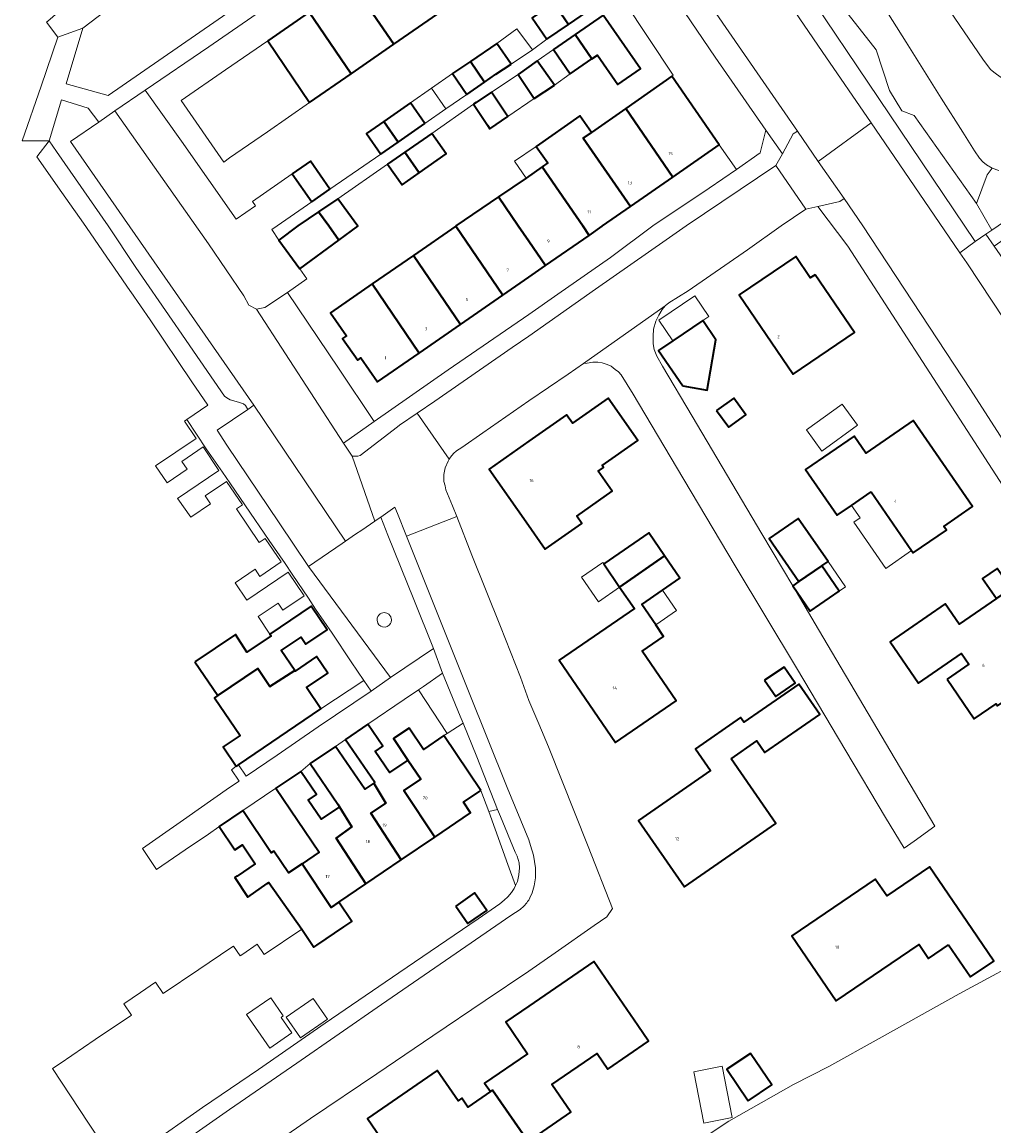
# Model space of a CAD drawing. Header units: metres. Extents: x 73718 to 76933, y 443658 to 446696.
# Tile 50 of 153: x 74441 to 74554, y 445646 to 445774. Entities that reach past the tile are written whole.
import ezdxf
from ezdxf.enums import TextEntityAlignment as Align

# ---------------------------------------------------------------- set-up
doc = ezdxf.new("R2010")
doc.units = ezdxf.units.M
for name, color, linetype, lineweight in [('B-WE-GR-BEPLANTING_CULTUUR_BODEMBEDEKKER-GV', 90, 'Continuous', 18), ('B-WE-GR-BEPLANTING_CULTUUR_BOSPLANTSOEN-GV', 90, 'Continuous', 18), ('B-WE-GR-BEPLANTING_CULTUUR_HEESTERS-GV', 90, 'Continuous', 18), ('B-WE-OG-BEBOUWING-GV', 7, 'Continuous', 35), ('B-WE-OG-BEBOUWING-T18', 10, 'Continuous', 18), ('B-WE-OG-BEBOUWING_LUIFEL-GV', 7, 'Continuous', 18), ('B-WE-OG-BEBOUWING_OVERBOUWING-GV', 7, 'Continuous', 18), ('B-WE-OG-TERREIN_BEGROEID-GV', 7, 'Continuous', 18), ('B-WE-OG-TERREIN_ERF-GV', 7, 'Continuous', 18), ('B-WE-OG-WATER_SLOOT-GV', 120, 'Continuous', 18), ('B-WE-VH-GESLOTENVERHARDING-GV', 10, 'Continuous', 18), ('B-WE-VH-GESLOTENVERHARDING_ASFALT-GV', 10, 'Continuous', 18), ('B-WE-VH-OPENVERHARDING_BETONSTRAATSTEEN-GV', 30, 'Continuous', 18), ('B-WE-VH-OPENVERHARDING_SIERBESTRATING-GV', 30, 'Continuous', 18), ('B-WE-VH-OPENVERHARDING_STRAATBAKSTEEN-GV', 30, 'Continuous', 18), ('B-WE-VH-OPENVERHARDING_TEGEL-GV', 30, 'Continuous', 18)]:
    doc.layers.add(name, color=color, linetype=linetype, lineweight=lineweight)
doc.styles.add('NLCS-ISO-M200-T18', font='NLCS-ISO.ttf', dxfattribs={"height": 0.36})

msp = doc.modelspace()

# ---------------------------------------------------------------- linework, layer by layer
at = {"layer": 'B-WE-GR-BEPLANTING_CULTUUR_BODEMBEDEKKER-GV', "flags": 128}
for points in [[(74487.283, 445696.45), (74490.58, 445691.4), (74492.419, 445692.583), (74492.097, 445693.381), (74490.047, 445698.346), (74487.838, 445696.831)], [(74494.484, 445684.823), (74495.373, 445682.369), (74496.404, 445682.635), (74493.995, 445688.684), (74492.419, 445692.583), (74490.58, 445691.4), (74490.199, 445691.155)], [(74498.488, 445673.86), (74498.686, 445674.3), (74498.862, 445675.076), (74498.913, 445675.889), (74498.887, 445676.472), (74498.657, 445677.234), (74498.415, 445677.679), (74496.735, 445681.804), (74496.404, 445682.635), (74495.373, 445682.369), (74497.587, 445676.258)]]:
    msp.add_lwpolyline(points, close=True, dxfattribs=at)
at = {"layer": 'B-WE-GR-BEPLANTING_CULTUUR_BOSPLANTSOEN-GV', "flags": 128}
msp.add_lwpolyline([(74553.532, 445756.69), (74552.857, 445757.056), (74552.438, 445757.412), (74552.082, 445757.819), (74551.498, 445758.694), (74550.138, 445760.826), (74547.62, 445764.773), (74543.603, 445771.21), (74538.683, 445779.065), (74535.441, 445784.219), (74532.312, 445789.195), (74530.459, 445788.979), (74529.193, 445786.3), (74530.068, 445783.481), (74532.313, 445780.413), (74533.1, 445779.337), (74540.139, 445770.355), (74541.67, 445765.658), (74543.078, 445763.31), (74544.505, 445762.772), (74551.735, 445752.592), (74552.964, 445755.904)], close=True, dxfattribs=at)
at = {"layer": 'B-WE-GR-BEPLANTING_CULTUUR_HEESTERS-GV', "flags": 128}
for points in [[(74549.802, 445746.91), (74551.576, 445748.208), (74520.633, 445794.109), (74524.112, 445796.357), (74523.986, 445802.585), (74522.444, 445805.08), (74522.42, 445805.145), (74521.474, 445804.427), (74520.304, 445803.572), (74521.057, 445797.119), (74517.114, 445794.48), (74526.591, 445780.902), (74533.894, 445770.155), (74539.551, 445761.918), (74542.797, 445757.194)], [(74551.576, 445748.208), (74552.813, 445749.051), (74553.477, 445749.503), (74551.735, 445752.592), (74544.505, 445762.772), (74543.078, 445763.31), (74541.67, 445765.658), (74540.139, 445770.355), (74533.1, 445779.337), (74532.313, 445780.413), (74530.068, 445783.481), (74529.193, 445786.3), (74530.459, 445788.979), (74532.312, 445789.195), (74529.072, 445794.374), (74526.312, 445798.778), (74525.528, 445800.09), (74523.986, 445802.585), (74524.112, 445796.357), (74520.633, 445794.109)], [(74516.521, 445767.289), (74522, 445759.382), (74523.98, 445756.536), (74526.725, 445758.445), (74527.401, 445761.074), (74521.522, 445769.503), (74515.18, 445778.87), (74510.977, 445775.983), (74516.688, 445767.405)], [(74474.558, 445710.696), (74484.024, 445697.88), (74488.989, 445701.228), (74486.721, 445706.876), (74483.74, 445714.303), (74482.896, 445716.39), (74482.275, 445715.953), (74482.217, 445715.913), (74480.717, 445714.858), (74480.005, 445714.413), (74478.829, 445713.599), (74478.45, 445713.337)], [(74482.834, 445705.2), (74482.686, 445705.069), (74482.577, 445704.915), (74482.495, 445704.699), (74482.474, 445704.484), (74482.556, 445704.152), (74482.703, 445703.937), (74482.923, 445703.772), (74483.113, 445703.701), (74483.45, 445703.689), (74483.65, 445703.751), (74483.88, 445703.903), (74484.031, 445704.094), (74484.097, 445704.237), (74484.144, 445704.513), (74484.064, 445704.869), (74483.834, 445705.161), (74483.596, 445705.297), (74483.309, 445705.348), (74483.006, 445705.291)], [(74482.834, 445705.2), (74483.006, 445705.291), (74483.309, 445705.348), (74483.596, 445705.297), (74483.834, 445705.161), (74484.064, 445704.869), (74484.144, 445704.513), (74484.097, 445704.237), (74484.031, 445704.094), (74483.88, 445703.903), (74483.65, 445703.751), (74483.45, 445703.689), (74483.113, 445703.701), (74482.923, 445703.772), (74482.703, 445703.937), (74482.556, 445704.152), (74482.474, 445704.484), (74482.495, 445704.699), (74482.577, 445704.915), (74482.686, 445705.069)], [(74480.947, 445697.53), (74475.975, 445694.25), (74466.476, 445687.787), (74467.37, 445686.469), (74470.948, 445688.896), (74475.684, 445692.167), (74481.79, 445696.289)]]:
    msp.add_lwpolyline(points, close=True, dxfattribs=at)
at = {"layer": 'B-WE-OG-BEBOUWING-GV', "flags": 128}
for points in [[(74484.43, 445770.983), (74489.499, 445774.488), (74484.637, 445781.604), (74479.563, 445778.095)], [(74484.43, 445770.983), (74479.563, 445778.095), (74474.633, 445774.687), (74479.505, 445767.578)], [(74504.591, 445773.28), (74507.404, 445775.202), (74505.724, 445777.662), (74502.91, 445775.741)], [(74504.591, 445773.28), (74502.91, 445775.741), (74500.395, 445774.023), (74502.075, 445771.562)], [(74469.845, 445771.376), (74474.692, 445764.25), (74479.505, 445767.578), (74474.633, 445774.687)], [(74507.306, 445769.305), (74507.939, 445769.742), (74510.296, 445766.328), (74512.911, 445768.134), (74508.612, 445774.359), (74505.378, 445772.127)], [(74497.96, 445768.691), (74496.328, 445771.086), (74493.255, 445768.992), (74494.874, 445766.623), (74496.196, 445767.547)], [(74505.378, 445772.127), (74502.861, 445770.388), (74504.803, 445767.576), (74507.306, 445769.305)], [(74494.874, 445766.623), (74493.255, 445768.992), (74491.2, 445767.593), (74492.832, 445765.197)], [(74498.768, 445767.497), (74500.635, 445764.707), (74502.957, 445766.26), (74500.98, 445769.06)], [(74511.214, 445763.581), (74516.635, 445755.643), (74522, 445759.382), (74516.521, 445767.289)], [(74493.611, 445764.049), (74495.222, 445761.639), (74495.515, 445761.209), (74497.599, 445762.633), (74497.32, 445763.042), (74495.682, 445765.44), (74493.918, 445764.263)], [(74488.016, 445761.839), (74486.361, 445764.219), (74483.277, 445762.075), (74484.916, 445759.684)], [(74511.214, 445763.581), (74507.239, 445760.805), (74506.304, 445760.151), (74511.747, 445752.237), (74516.635, 445755.643)], [(74482.921, 445758.298), (74484.916, 445759.684), (74483.277, 445762.075), (74481.267, 445760.678)], [(74501.561, 445756.837), (74506.233, 445750), (74506.973, 445748.917), (74508.482, 445749.962), (74508.537, 445750), (74511.747, 445752.237), (74506.304, 445760.151), (74507.239, 445760.805), (74505.914, 445762.701), (74500.874, 445759.18), (74502.199, 445757.283)], [(74488.794, 445760.691), (74485.702, 445758.536), (74487.341, 445756.145), (74490.451, 445758.313)], [(74483.704, 445757.143), (74485.362, 445754.765), (74487.341, 445756.145), (74485.702, 445758.536)], [(74472.656, 445756.01), (74474.946, 445752.795), (74477.041, 445754.253), (74474.787, 445757.493)], [(74496.496, 445753.351), (74498.789, 445750), (74500, 445748.23), (74501.922, 445745.422), (74506.973, 445748.917), (74506.233, 445750), (74501.561, 445756.837), (74499.689, 445755.534)], [(74477.93, 445753.151), (74475.733, 445751.642), (74476.894, 445750), (74478.055, 445748.357), (74480.258, 445749.974)], [(74497.017, 445742.028), (74500, 445744.092), (74501.922, 445745.422), (74500, 445748.23), (74498.789, 445750), (74496.496, 445753.351), (74491.595, 445750), (74491.567, 445749.98)], [(74473.562, 445745.061), (74478.055, 445748.357), (74476.894, 445750), (74475.733, 445751.642), (74473.344, 445750), (74471.13, 445748.376)], [(74497.017, 445742.028), (74491.567, 445749.98), (74486.692, 445746.608), (74492.115, 445738.635)], [(74486.692, 445746.608), (74481.928, 445743.311), (74487.326, 445735.321), (74492.115, 445738.635)], [(74533.076, 445744.372), (74532.523, 445743.996), (74530.831, 445746.484), (74524.299, 445742.044), (74530.528, 445732.879), (74537.614, 445737.696)], [(74487.326, 445735.321), (74481.928, 445743.311), (74477.11, 445739.977), (74478.946, 445737.323), (74478.506, 445737.019), (74480.245, 445734.506), (74480.619, 445734.765), (74482.531, 445732.003)], [(74517.78, 445731.524), (74520.593, 445731.03), (74521.616, 445736.847), (74520.098, 445739.089), (74516.643, 445736.751), (74514.997, 445735.637)], [(74500, 445725.137), (74495.428, 445721.931), (74499.696, 445715.844), (74501.91, 445712.686), (74506.138, 445715.651), (74505.538, 445716.506), (74509.619, 445719.367), (74508.004, 445721.669), (74508.641, 445722.116), (74508.494, 445722.326), (74512.612, 445725.213), (74509.163, 445730.132), (74505.045, 445727.244), (74504.373, 445728.203)], [(74521.699, 445728.692), (74523.093, 445726.758), (74525.073, 445728.185), (74523.679, 445730.119)], [(74539.546, 445719.306), (74544.221, 445712.518), (74544.414, 445712.238), (74548.235, 445714.87), (74547.929, 445715.314), (74551.253, 445717.604), (74544.422, 445727.52), (74538.949, 445723.75), (74537.579, 445725.739), (74531.972, 445721.877), (74535.61, 445716.595), (74537.272, 445717.74)], [(74531.208, 445708.933), (74533.846, 445710.751), (74534.568, 445711.248), (74531.13, 445716.238), (74527.77, 445713.923)], [(74515.696, 445711.894), (74513.86, 445714.569), (74508.654, 445710.995), (74510.498, 445708.308)], [(74515.696, 445711.894), (74510.498, 445708.308), (74512.201, 445705.826), (74503.496, 445699.851), (74510.011, 445690.357), (74517.047, 445695.186), (74513.114, 445700.916), (74515.579, 445702.608), (74514.662, 445703.944), (74513.044, 445706.303), (74515.437, 445707.945), (74517.455, 445709.331)], [(74531.208, 445708.933), (74530.489, 445708.437), (74532.494, 445705.527), (74535.851, 445707.84), (74533.846, 445710.751)], [(74555.708, 445708.124), (74554.097, 445710.465), (74552.419, 445709.31), (74554.03, 445706.969)], [(74548.313, 445697.651), (74551.456, 445693.084), (74553.985, 445694.824), (74554.14, 445694.599), (74562.358, 445700.255), (74556.546, 445708.701), (74555.708, 445708.124), (74554.03, 445706.969), (74549.732, 445704.012), (74548.112, 445706.366), (74541.728, 445701.973), (74545.014, 445697.199), (74549.993, 445700.625), (74550.842, 445699.391)], [(74461.449, 445699.652), (74464.091, 445695.767), (74468.696, 445698.885), (74470.096, 445696.823), (74472.974, 445698.664), (74471.398, 445700.972), (74473.701, 445702.536), (74474.262, 445701.711), (74476.712, 445703.377), (74474.858, 445706.103), (74470.113, 445702.876), (74470.255, 445702.667), (74467.444, 445700.786), (74466.131, 445702.835)], [(74464.091, 445695.767), (74463.713, 445695.51), (74466.66, 445691.178), (74464.691, 445689.838), (74466.21, 445687.607), (74466.476, 445687.787), (74475.975, 445694.25), (74474.316, 445696.689), (74476.797, 445698.375), (74475.502, 445700.277), (74473.023, 445698.591), (74472.974, 445698.664), (74470.096, 445696.823), (74468.696, 445698.885)], [(74527.248, 445697.547), (74528.523, 445695.677), (74530.761, 445697.202), (74529.486, 445699.072)], [(74523.362, 445688.487), (74526.342, 445690.551), (74527.271, 445689.21), (74533.613, 445693.601), (74531.193, 445697.096), (74524.851, 445692.704), (74524.478, 445693.243), (74519.252, 445689.623), (74520.994, 445687.108), (74512.688, 445681.354), (74518.003, 445673.682), (74528.554, 445680.992)], [(74482.091, 445685.669), (74483.511, 445683.341), (74481.778, 445682.192), (74485.268, 445676.791), (74489.137, 445679.408), (74485.575, 445684.81), (74487.518, 445686.105), (74486.034, 445688.318), (74483.912, 445686.882), (74482.254, 445689.332), (74483.14, 445689.931), (74481.43, 445692.459), (74478.826, 445690.697), (74482.228, 445685.763)], [(74494.484, 445684.823), (74490.199, 445691.155), (74487.835, 445689.555), (74486.172, 445692.014), (74484.377, 445690.799), (74486.049, 445688.328), (74486.034, 445688.318), (74487.518, 445686.105), (74485.575, 445684.81), (74489.137, 445679.408), (74493.289, 445682.218), (74492.455, 445683.45)], [(74477.661, 445689.909), (74474.756, 445687.943), (74477.934, 445683.246), (74478.141, 445682.941), (74478.129, 445682.933), (74479.577, 445680.607), (74477.742, 445679.3), (74481.179, 445674.023), (74485.268, 445676.791), (74481.778, 445682.192), (74483.511, 445683.341), (74482.091, 445685.669), (74481.07, 445684.965)], [(74473.665, 445687.021), (74470.788, 445685.073), (74475.789, 445677.683), (74473.836, 445676.362), (74477.171, 445671.312), (74478.053, 445671.908), (74481.179, 445674.023), (74477.742, 445679.3), (74479.577, 445680.607), (74478.129, 445682.933), (74476.008, 445681.498), (74474.523, 445683.693), (74475.479, 445684.34)], [(74466.308, 445674.929), (74466.064, 445674.764), (74467.569, 445672.496), (74469.805, 445674.078), (74469.961, 445674.188), (74473.78, 445668.791), (74475.18, 445666.723), (74475.517, 445666.951), (74478.651, 445669.072), (74479.557, 445669.685), (74478.053, 445671.908), (74477.171, 445671.312), (74473.836, 445676.362), (74472.249, 445675.288), (74470.539, 445677.815), (74470.267, 445677.631), (74466.971, 445682.502), (74464.226, 445680.645), (74466.043, 445677.96), (74466.922, 445678.555), (74468.412, 445676.353)], [(74548.492, 445666.989), (74551.015, 445663.284), (74553.703, 445665.115), (74551.18, 445668.82), (74546.287, 445676.004), (74541.351, 445672.642), (74540.031, 445674.58), (74530.407, 445668.025), (74535.52, 445660.517), (74545.077, 445667.026), (74546.176, 445665.412)], [(74491.57, 445671.464), (74492.97, 445669.444), (74495.154, 445670.957), (74493.753, 445672.977)], [(74499.947, 445644.282), (74500, 445644.319), (74504.868, 445647.666), (74502.674, 445650.857), (74507.889, 445654.443), (74509.132, 445652.636), (74513.835, 445655.87), (74512.592, 445657.677), (74507.503, 445665.077), (74500, 445659.918), (74497.349, 445658.095), (74499.873, 445654.424), (74494.904, 445651.007), (74495.567, 445650.043), (74495.809, 445650.209)], [(74525.335, 445648.972), (74528.074, 445650.81), (74525.625, 445654.458), (74522.887, 445652.619)], [(74499.947, 445644.282), (74495.809, 445650.209), (74495.567, 445650.043), (74492.977, 445648.262), (74492.28, 445649.276), (74491.841, 445648.974), (74489.436, 445652.472), (74481.364, 445646.921), (74487.052, 445638.649), (74490.572, 445641.069), (74492.082, 445638.874), (74496.369, 445641.822)]]:
    msp.add_lwpolyline(points, close=True, dxfattribs=at)
at = {"layer": 'B-WE-OG-BEBOUWING_LUIFEL-GV', "flags": 128}
for points in [[(74498.613, 445772.782), (74496.328, 445771.086), (74497.96, 445768.691), (74500.426, 445770.338)], [(74502.957, 445766.26), (74504.803, 445767.576), (74502.861, 445770.388), (74500.98, 445769.06)], [(74488.781, 445765.906), (74490.439, 445763.528), (74492.832, 445765.197), (74491.2, 445767.593)], [(74500.635, 445764.707), (74498.768, 445767.497), (74495.682, 445765.44), (74497.32, 445763.042), (74497.599, 445762.633)], [(74490.439, 445763.528), (74488.781, 445765.906), (74486.361, 445764.219), (74488.016, 445761.839)], [(74498.368, 445757.466), (74499.689, 445755.534), (74501.561, 445756.837), (74502.199, 445757.283), (74500.874, 445759.18)], [(74520.098, 445739.089), (74520.798, 445739.563), (74519.181, 445741.952), (74515.026, 445739.14), (74516.643, 445736.751)], [(74539.546, 445719.306), (74537.272, 445717.74), (74538.277, 445716.281), (74537.566, 445715.791), (74541.237, 445710.462), (74544.221, 445712.518)], [(74510.498, 445708.308), (74508.654, 445710.995), (74508.546, 445711.153), (74506.079, 445709.46), (74508.043, 445706.614)], [(74535.851, 445707.84), (74536.573, 445708.338), (74534.568, 445711.248), (74533.846, 445710.751)], [(74513.044, 445706.303), (74514.662, 445703.944), (74517.056, 445705.587), (74515.437, 445707.945)]]:
    msp.add_lwpolyline(points, close=True, dxfattribs=at)
at = {"layer": 'B-WE-OG-BEBOUWING_OVERBOUWING-GV', "flags": 128}
for points in [[(74533.859, 445724.01), (74537.981, 445726.981), (74536.21, 445729.439), (74532.088, 445726.468)], [(74471.991, 445658.632), (74473.645, 445656.246), (74476.764, 445658.408), (74475.11, 445660.795)], [(74519.072, 445652.331), (74520.231, 445646.405), (74523.489, 445647.042), (74522.33, 445652.968)]]:
    msp.add_lwpolyline(points, close=True, dxfattribs=at)
at = {"layer": 'B-WE-OG-TERREIN_BEGROEID-GV', "flags": 128}
msp.add_lwpolyline([(74554.307, 445756.411), (74553.532, 445756.69), (74552.964, 445755.904), (74551.735, 445752.592), (74553.477, 445749.503), (74554.205, 445750)], dxfattribs=at)
at = {"layer": 'B-WE-OG-TERREIN_ERF-GV', "flags": 128}
for points in [[(74543.818, 445781.929), (74552.465, 445769.256), (74553.342, 445768.061), (74553.86, 445767.662), (74554.458, 445767.224), (74555.016, 445766.825), (74555.653, 445766.666), (74556.331, 445766.626), (74557.249, 445766.509), (74557.885, 445766.268), (74558.682, 445766.427), (74559.28, 445766.666), (74560.356, 445767.224), (74563.464, 445769.137), (74576.79, 445778.06)], [(74470.256, 445775.646), (74463.043, 445770.669), (74455.692, 445765.679), (74459.872, 445759.8), (74466.224, 445750.777), (74468.431, 445752.313), (74468.076, 445752.823), (74472.656, 445756.01), (74474.787, 445757.493), (74477.041, 445754.253), (74482.921, 445758.298), (74481.267, 445760.678), (74483.277, 445762.075), (74486.361, 445764.219), (74488.016, 445761.839), (74490.439, 445763.528), (74492.832, 445765.197), (74491.2, 445767.593), (74493.255, 445768.992), (74496.328, 445771.086), (74497.96, 445768.691), (74500.426, 445770.338), (74502.075, 445771.562), (74500.395, 445774.023)], [(74508.612, 445774.359), (74512.911, 445768.134), (74510.296, 445766.328), (74507.939, 445769.742), (74507.306, 445769.305), (74504.803, 445767.576), (74502.861, 445770.388), (74500.98, 445769.06), (74502.957, 445766.26), (74500.635, 445764.707), (74498.768, 445767.497), (74495.682, 445765.44), (74497.32, 445763.042), (74497.599, 445762.633), (74495.515, 445761.209), (74495.222, 445761.639), (74493.611, 445764.049), (74488.794, 445760.691), (74490.451, 445758.313), (74487.341, 445756.145), (74485.362, 445754.765), (74483.704, 445757.143), (74477.93, 445753.151), (74480.258, 445749.974), (74478.055, 445748.357), (74473.562, 445745.061), (74474.378, 445743.892), (74472.119, 445742.315), (74478.028, 445733.564), (74482.164, 445727.42), (74490.707, 445733.376), (74500, 445739.777), (74503.35, 445742.117), (74509.436, 445746.362), (74514.345, 445750), (74520.858, 445754.364), (74523.98, 445756.536), (74522, 445759.382), (74516.635, 445755.643), (74511.747, 445752.237), (74508.537, 445750), (74508.482, 445749.962), (74506.973, 445748.917), (74501.922, 445745.422), (74500, 445744.092), (74497.017, 445742.028), (74492.115, 445738.635), (74487.326, 445735.321), (74482.531, 445732.003), (74480.619, 445734.765), (74480.245, 445734.506), (74478.506, 445737.019), (74478.946, 445737.323), (74477.11, 445739.977), (74481.928, 445743.311), (74486.692, 445746.608), (74491.567, 445749.98), (74491.595, 445750), (74496.496, 445753.351), (74499.689, 445755.534), (74501.561, 445756.837), (74502.199, 445757.283), (74500.874, 445759.18), (74505.914, 445762.701), (74507.239, 445760.805), (74511.214, 445763.581), (74516.521, 445767.289), (74516.688, 445767.405), (74510.977, 445775.983)], [(74489.499, 445774.488), (74484.43, 445770.983), (74479.505, 445767.578), (74474.692, 445764.25), (74469.829, 445760.888), (74465.443, 445757.855), (74464.764, 445757.386), (74459.863, 445764.475), (74464.978, 445768.011), (74469.845, 445771.376), (74474.633, 445774.687)], [(74561.632, 445709.426), (74551.925, 445724.419), (74536.872, 445747.663), (74533.41, 445752.261), (74532.001, 445751.95), (74529.157, 445750), (74525.278, 445747.244), (74518.406, 445742.528), (74516.195, 445741.13), (74515.763, 445740.776), (74515.419, 445740.343), (74515.013, 445739.695), (74514.683, 445738.996), (74514.391, 445738.094), (74514.353, 445737.27), (74514.353, 445736.392), (74514.505, 445735.733), (74514.785, 445734.957), (74515.445, 445733.827), (74518.864, 445728.049), (74526.932, 445714.462), (74530.489, 445708.437), (74533.461, 445703.402), (74542.331, 445688.431), (74546.918, 445680.711), (74544.528, 445678.957), (74543.361, 445678.145), (74541.201, 445681.7), (74536.638, 445689.382), (74530.908, 445698.994), (74523.857, 445710.766), (74517.085, 445722.13), (74512.066, 445730.563), (74510.668, 445732.809), (74510.351, 445733.152), (74509.995, 445733.445), (74509.513, 445733.799), (74509.069, 445734.003), (74508.483, 445734.18), (74507.963, 445734.27), (74507.403, 445734.282), (74506.73, 445734.155), (74506.324, 445734.117), (74504.57, 445732.896), (74500, 445729.82), (74494.705, 445726.129), (74492.255, 445724.423), (74491.658, 445724.016), (74491.327, 445723.737), (74490.96, 445723.318), (74490.821, 445723.077), (74490.682, 445722.835), (74490.339, 445722.071), (74490.225, 445721.5), (74490.21, 445721.317), (74490.187, 445721.043), (74490.201, 445720.483), (74490.342, 445719.989), (74490.43, 445719.544), (74491.207, 445717.666), (74491.68, 445716.461), (74493.437, 445711.99), (74496.724, 445703.739), (74499.042, 445697.913), (74500, 445695.195), (74501.147, 445692.492), (74502.274, 445689.838), (74506.849, 445678.346), (74509.669, 445671.196), (74509.009, 445670.231), (74507.573, 445669.239), (74503.051, 445666.076), (74500, 445663.938), (74494.966, 445660.577), (74488.91, 445656.481), (74482.46, 445652.09), (74474.804, 445646.923), (74468.698, 445642.737)], [(74455.979, 445643.749), (74462.327, 445648.19), (74468.789, 445652.606), (74476.482, 445657.938), (74484.976, 445663.74), (74494.142, 445670.001), (74496.668, 445671.744), (74497.176, 445672.139), (74497.582, 445672.545), (74498.013, 445673.016), (74498.331, 445673.512), (74498.488, 445673.86), (74497.587, 445676.258), (74495.373, 445682.369), (74494.484, 445684.823), (74492.455, 445683.45), (74493.289, 445682.218), (74489.137, 445679.408), (74485.268, 445676.791), (74481.179, 445674.023), (74478.053, 445671.908), (74479.557, 445669.685), (74478.651, 445669.072), (74475.517, 445666.951), (74475.18, 445666.723), (74473.78, 445668.791), (74469.455, 445665.864), (74468.641, 445667.066), (74466.966, 445665.932), (74466.651, 445665.719), (74465.884, 445666.853), (74465.582, 445666.649), (74461.892, 445664.152), (74457.777, 445661.368), (74456.899, 445662.665), (74455.162, 445661.49), (74453.231, 445660.183), (74454.117, 445658.874), (74449.935, 445656.044), (74445.878, 445653.298), (74444.998, 445652.722), (74449.142, 445646.395), (74450.083, 445644.996)], [(74520.151, 445644.678), (74523.105, 445646.627), (74530.59, 445650.849), (74534.648, 445652.96), (74540.46, 445656.168), (74549.699, 445661.35), (74558.857, 445666.257)]]:
    msp.add_lwpolyline(points, dxfattribs=at)
for points in [[(74533.076, 445744.372), (74537.614, 445737.696), (74530.528, 445732.879), (74524.299, 445742.044), (74530.831, 445746.484), (74532.523, 445743.996)], [(74517.78, 445731.524), (74514.997, 445735.637), (74516.643, 445736.751), (74520.098, 445739.089), (74521.616, 445736.847), (74520.593, 445731.03)], [(74500, 445725.137), (74504.373, 445728.203), (74505.045, 445727.244), (74509.163, 445730.132), (74512.612, 445725.213), (74508.494, 445722.326), (74508.641, 445722.116), (74508.004, 445721.669), (74509.619, 445719.367), (74505.538, 445716.506), (74506.138, 445715.651), (74501.91, 445712.686), (74499.696, 445715.844), (74495.428, 445721.931)], [(74521.699, 445728.692), (74523.679, 445730.119), (74525.073, 445728.185), (74523.093, 445726.758)], [(74459.481, 445718.48), (74460.951, 445716.373), (74463.246, 445717.934), (74462.632, 445718.836), (74465.086, 445720.505), (74466.924, 445717.803), (74466.237, 445717.336), (74466.241, 445717.33), (74468.866, 445713.469), (74469.544, 445713.931), (74471.398, 445711.205), (74468.948, 445709.539), (74468.387, 445710.364), (74466.088, 445708.801), (74467.456, 445706.79), (74472.201, 445710.017), (74474.055, 445707.291), (74471.605, 445705.625), (74471.044, 445706.45), (74468.745, 445704.887), (74470.113, 445702.876), (74474.858, 445706.103), (74476.712, 445703.377), (74474.262, 445701.711), (74473.701, 445702.536), (74471.398, 445700.972), (74472.974, 445698.664), (74473.023, 445698.591), (74475.502, 445700.277), (74476.797, 445698.375), (74474.316, 445696.689), (74475.975, 445694.25), (74480.947, 445697.53), (74479.487, 445699.678), (74477.282, 445702.973), (74475.384, 445705.764), (74474.547, 445707.005), (74472.664, 445709.776), (74471.847, 445711.011), (74470.02, 445713.7), (74467.286, 445717.695), (74465.491, 445720.333), (74464.61, 445721.56), (74462.759, 445724.281), (74460.498, 445727.661), (74460.224, 445727.474), (74461.579, 445725.449), (74456.881, 445722.306), (74458.247, 445720.348), (74460.542, 445721.909), (74459.928, 445722.811), (74462.382, 445724.48), (74464.22, 445721.778), (74459.446, 445718.531)], [(74537.272, 445717.74), (74535.61, 445716.595), (74531.972, 445721.877), (74537.579, 445725.739), (74538.949, 445723.75), (74544.422, 445727.52), (74551.253, 445717.604), (74547.929, 445715.314), (74548.235, 445714.87), (74544.414, 445712.238), (74544.221, 445712.518), (74539.546, 445719.306)], [(74531.208, 445708.933), (74527.77, 445713.923), (74531.13, 445716.238), (74534.568, 445711.248), (74533.846, 445710.751), (74535.851, 445707.84), (74532.494, 445705.527), (74530.489, 445708.437)], [(74514.662, 445703.944), (74515.579, 445702.608), (74513.114, 445700.916), (74517.047, 445695.186), (74510.011, 445690.357), (74503.496, 445699.851), (74512.201, 445705.826), (74510.498, 445708.308), (74508.654, 445710.995), (74513.86, 445714.569), (74515.696, 445711.894), (74517.455, 445709.331), (74515.437, 445707.945), (74513.044, 445706.303)], [(74548.313, 445697.651), (74550.842, 445699.391), (74549.993, 445700.625), (74545.014, 445697.199), (74541.728, 445701.973), (74548.112, 445706.366), (74549.732, 445704.012), (74554.03, 445706.969), (74552.419, 445709.31), (74554.097, 445710.465), (74555.708, 445708.124), (74556.546, 445708.701), (74562.358, 445700.255), (74554.14, 445694.599), (74553.985, 445694.824), (74551.456, 445693.084)], [(74527.248, 445697.547), (74529.486, 445699.072), (74530.761, 445697.202), (74528.523, 445695.677)], [(74523.362, 445688.487), (74528.554, 445680.992), (74518.003, 445673.682), (74512.688, 445681.354), (74520.994, 445687.108), (74519.252, 445689.623), (74524.478, 445693.243), (74524.851, 445692.704), (74531.193, 445697.096), (74533.613, 445693.601), (74527.271, 445689.21), (74526.342, 445690.551)], [(74486.034, 445688.318), (74486.049, 445688.328), (74484.377, 445690.799), (74486.172, 445692.014), (74487.835, 445689.555), (74490.199, 445691.155), (74490.58, 445691.4), (74487.283, 445696.45), (74485.629, 445695.316), (74481.43, 445692.459), (74483.14, 445689.931), (74482.254, 445689.332), (74483.912, 445686.882)], [(74477.661, 445689.909), (74481.07, 445684.965), (74482.091, 445685.669), (74482.228, 445685.763), (74478.826, 445690.697)], [(74473.665, 445687.021), (74475.479, 445684.34), (74474.523, 445683.693), (74476.008, 445681.498), (74478.129, 445682.933), (74478.141, 445682.941), (74477.934, 445683.246), (74474.756, 445687.943), (74474.751, 445687.94)], [(74548.492, 445666.989), (74546.176, 445665.412), (74545.077, 445667.026), (74535.52, 445660.517), (74530.407, 445668.025), (74540.031, 445674.58), (74541.351, 445672.642), (74546.287, 445676.004), (74551.18, 445668.82), (74553.703, 445665.115), (74551.015, 445663.284)], [(74491.57, 445671.464), (74493.753, 445672.977), (74495.154, 445670.957), (74492.97, 445669.444)], [(74499.947, 445644.282), (74496.369, 445641.822), (74492.082, 445638.874), (74490.572, 445641.069), (74487.052, 445638.649), (74481.364, 445646.921), (74489.436, 445652.472), (74491.841, 445648.974), (74492.28, 445649.276), (74492.977, 445648.262), (74495.567, 445650.043), (74494.904, 445651.007), (74499.873, 445654.424), (74497.349, 445658.095), (74500, 445659.918), (74507.503, 445665.077), (74512.592, 445657.677), (74513.835, 445655.87), (74509.132, 445652.636), (74507.889, 445654.443), (74502.674, 445650.857), (74504.868, 445647.666), (74500, 445644.319)], [(74472.632, 445656.831), (74470.09, 445655.069), (74467.41, 445658.934), (74470.208, 445660.873), (74471.648, 445658.796), (74471.393, 445658.619)], [(74525.335, 445648.972), (74522.887, 445652.619), (74525.625, 445654.458), (74528.074, 445650.81)]]:
    msp.add_lwpolyline(points, close=True, dxfattribs=at)
at = {"layer": 'B-WE-OG-WATER_SLOOT-GV', "flags": 128}
for points in [[(74576.79, 445778.06), (74563.464, 445769.137), (74560.356, 445767.224), (74559.28, 445766.666), (74558.682, 445766.427), (74557.885, 445766.268), (74557.249, 445766.509), (74556.331, 445766.626), (74555.653, 445766.666), (74555.016, 445766.825), (74554.458, 445767.224), (74553.86, 445767.662), (74553.342, 445768.061), (74552.465, 445769.256), (74543.818, 445781.929)], [(74538.683, 445779.065), (74543.603, 445771.21), (74547.62, 445764.773), (74550.138, 445760.826), (74551.498, 445758.694), (74552.082, 445757.819), (74552.438, 445757.412), (74552.857, 445757.056), (74553.532, 445756.69), (74554.307, 445756.411)], [(74558.857, 445666.257), (74549.699, 445661.35), (74540.46, 445656.168), (74534.648, 445652.96), (74530.59, 445650.849), (74523.105, 445646.627), (74520.151, 445644.678)]]:
    msp.add_lwpolyline(points, dxfattribs=at)
at = {"layer": 'B-WE-VH-GESLOTENVERHARDING-GV', "flags": 128}
msp.add_lwpolyline([(74507.404, 445775.202), (74504.591, 445773.28), (74502.075, 445771.562), (74500.426, 445770.338), (74497.96, 445768.691), (74496.196, 445767.547), (74494.874, 445766.623), (74492.832, 445765.197), (74490.439, 445763.528), (74488.016, 445761.839), (74484.916, 445759.684), (74482.921, 445758.298), (74477.041, 445754.253), (74474.946, 445752.795), (74470.929, 445750), (74470.33, 445749.583), (74471.13, 445748.376), (74473.344, 445750), (74475.733, 445751.642), (74477.93, 445753.151), (74483.704, 445757.143), (74485.702, 445758.536), (74488.794, 445760.691), (74493.611, 445764.049), (74493.918, 445764.263), (74495.682, 445765.44), (74498.768, 445767.497), (74500.98, 445769.06), (74502.861, 445770.388), (74505.378, 445772.127), (74508.612, 445774.359)], dxfattribs=at)
at = {"layer": 'B-WE-VH-GESLOTENVERHARDING_ASFALT-GV', "flags": 128}
for points in [[(74511.9, 445788.687), (74522.754, 445772.934), (74531.025, 445760.964), (74533.447, 445757.46), (74539.551, 445761.918), (74533.894, 445770.155), (74526.591, 445780.902)], [(74556.384, 445737.001), (74550.604, 445745.733), (74549.802, 445746.91), (74542.797, 445757.194), (74539.551, 445761.918), (74533.447, 445757.46), (74536.422, 445753.156), (74538.604, 445750), (74551.02, 445731.11), (74561.206, 445715.316)]]:
    msp.add_lwpolyline(points, dxfattribs=at)
at = {"layer": 'B-WE-VH-OPENVERHARDING_BETONSTRAATSTEEN-GV', "flags": 128}
msp.add_lwpolyline([(74559.055, 445740.893), (74555.346, 445746.55), (74554.795, 445746.176), (74553.76, 445747.661), (74552.813, 445749.051), (74551.576, 445748.208), (74549.802, 445746.91), (74550.604, 445745.733), (74556.384, 445737.001), (74556.39, 445736.99), (74556.877, 445737.3), (74558.382, 445740.433), (74559.004, 445740.845), (74559.068, 445740.873)], close=True, dxfattribs=at)
at = {"layer": 'B-WE-VH-OPENVERHARDING_SIERBESTRATING-GV', "flags": 128}
for points in [[(74445.929, 445774.908), (74444.436, 445773.635), (74444.298, 445773.519), (74445.61, 445771.783), (74448.478, 445772.833), (74455.259, 445778.025), (74460.698, 445782.283), (74462.156, 445783.33), (74471.004, 445790.242), (74479.889, 445797.128), (74481.347, 445798.25), (74488.433, 445803.493), (74494.48, 445807.982), (74492.517, 445810.795), (74489.587, 445808.653), (74487.788, 445807.338), (74481.74, 445802.886), (74477.634, 445799.864), (74476.365, 445798.831), (74468.975, 445793.042), (74462.372, 445787.967), (74453.739, 445781.271), (74451.187, 445779.29), (74449.847, 445778.249)], [(74482.164, 445727.42), (74478.028, 445733.564), (74472.119, 445742.315), (74469.513, 445740.571), (74468.541, 445740.394), (74478.584, 445724.914)], [(74468.243, 445729.291), (74467.552, 445728.811), (74464.009, 445726.433), (74465.142, 445724.68), (74471.187, 445715.722), (74474.558, 445710.696), (74478.45, 445713.337), (74478.829, 445713.599)]]:
    msp.add_lwpolyline(points, close=True, dxfattribs=at)
at = {"layer": 'B-WE-VH-OPENVERHARDING_STRAATBAKSTEEN-GV', "flags": 128}
for points in [[(74447.08, 445759.756), (74468.243, 445729.291), (74478.829, 445713.599), (74480.005, 445714.413), (74480.717, 445714.858), (74482.217, 445715.913), (74479.59, 445723.417), (74478.584, 445724.914), (74468.541, 445740.394), (74467.665, 445740.849), (74467.081, 445741.931), (74462.997, 445747.922), (74452.187, 445763.28), (74450.324, 445762.005)], [(74487.111, 445728.381), (74490.821, 445723.077), (74490.96, 445723.318), (74491.327, 445723.737), (74491.658, 445724.016), (74492.255, 445724.423), (74494.705, 445726.129), (74500, 445729.82), (74504.57, 445732.896), (74506.324, 445734.117), (74515.763, 445740.776), (74516.195, 445741.13), (74518.406, 445742.528), (74525.278, 445747.244), (74529.157, 445750), (74532.001, 445751.95), (74528.557, 445756.972), (74518.164, 445750), (74515.876, 445748.396), (74507.709, 445742.69), (74500, 445737.275), (74498.073, 445735.977), (74489.161, 445729.78)], [(74515.763, 445740.776), (74506.324, 445734.117), (74506.73, 445734.155), (74507.403, 445734.282), (74507.963, 445734.27), (74508.483, 445734.18), (74509.069, 445734.003), (74509.513, 445733.799), (74509.995, 445733.445), (74510.351, 445733.152), (74510.668, 445732.809), (74512.066, 445730.563), (74517.085, 445722.13), (74523.857, 445710.766), (74530.908, 445698.994), (74536.638, 445689.382), (74541.201, 445681.7), (74543.361, 445678.145), (74544.528, 445678.957), (74546.918, 445680.711), (74542.331, 445688.431), (74533.461, 445703.402), (74530.489, 445708.437), (74526.932, 445714.462), (74518.864, 445728.049), (74515.445, 445733.827), (74514.785, 445734.957), (74514.505, 445735.733), (74514.353, 445736.392), (74514.353, 445737.27), (74514.391, 445738.094), (74514.683, 445738.996), (74515.013, 445739.695), (74515.419, 445740.343)], [(74482.217, 445715.913), (74482.275, 445715.953), (74482.896, 445716.39), (74484.543, 445717.547), (74484.843, 445716.806), (74485.889, 445714.172), (74491.68, 445716.461), (74491.207, 445717.666), (74490.43, 445719.544), (74490.342, 445719.989), (74490.201, 445720.483), (74490.187, 445721.043), (74490.21, 445721.317), (74490.225, 445721.5), (74490.339, 445722.071), (74490.682, 445722.835), (74490.821, 445723.077), (74487.111, 445728.381), (74485.062, 445726.981), (74484.832, 445726.803), (74480.539, 445723.484), (74480.251, 445723.438), (74479.59, 445723.417)]]:
    msp.add_lwpolyline(points, close=True, dxfattribs=at)
msp.add_lwpolyline([(74468.698, 445642.737), (74474.804, 445646.923), (74482.46, 445652.09), (74488.91, 445656.481), (74494.966, 445660.577), (74500, 445663.938), (74503.051, 445666.076), (74507.573, 445669.239), (74509.009, 445670.231), (74509.669, 445671.196), (74506.849, 445678.346), (74502.274, 445689.838), (74501.147, 445692.492), (74500, 445695.195), (74499.042, 445697.913), (74496.724, 445703.739), (74493.437, 445711.99), (74491.68, 445716.461), (74485.889, 445714.172), (74486.194, 445713.403), (74488.258, 445708.2), (74493.059, 445696.292), (74497.493, 445685.158), (74500, 445679.129), (74500.217, 445678.457), (74500.561, 445677.34), (74500.789, 445675.88), (74500.789, 445674.711), (74500.637, 445673.809), (74500.395, 445672.996), (74500.129, 445672.438), (74500, 445672.156), (74499.869, 445671.989), (74499.782, 445671.825), (74499.426, 445671.456), (74499.008, 445671.061), (74497.941, 445670.375), (74490.997, 445665.603), (74482.986, 445660.106), (74473.198, 445653.336), (74465.427, 445647.966), (74460.438, 445644.478)], dxfattribs=at)
at = {"layer": 'B-WE-VH-OPENVERHARDING_TEGEL-GV', "flags": 128}
for points in [[(74515.18, 445778.87), (74521.522, 445769.503), (74527.401, 445761.074), (74529.303, 445758.347), (74530.538, 445760.624), (74531.025, 445760.964), (74522.754, 445772.934), (74511.9, 445788.687)], [(74589.539, 445777.166), (74586.497, 445772.447), (74585.557, 445771.247), (74583.033, 445768.028), (74581.419, 445766.439), (74579.554, 445765.152), (74577.521, 445765.071), (74575.601, 445764.396), (74554.205, 445750), (74553.477, 445749.503), (74552.813, 445749.051), (74553.76, 445747.661), (74557.104, 445750), (74558.615, 445751.068), (74559.203, 445751.432), (74562.145, 445753.471), (74567.923, 445757.4), (74573.448, 445761.251), (74577.207, 445763.794), (74579.735, 445763.44), (74580.407, 445763.343)], [(74465.762, 445774.971), (74451.408, 445765.058), (74446.552, 445766.413), (74448.478, 445772.833), (74445.61, 445771.783), (74443.695, 445766.151), (74441.476, 445759.819), (74443.695, 445759.816), (74444.601, 445759.815), (74446.012, 445764.583), (74449.1, 445763.603), (74450.324, 445762.005), (74452.187, 445763.28), (74455.692, 445765.679), (74463.043, 445770.669), (74470.256, 445775.646)], [(74460.438, 445644.478), (74465.427, 445647.966), (74473.198, 445653.336), (74482.986, 445660.106), (74490.997, 445665.603), (74497.941, 445670.375), (74499.008, 445671.061), (74499.426, 445671.456), (74499.782, 445671.825), (74499.869, 445671.989), (74500, 445672.156), (74500.129, 445672.438), (74500.395, 445672.996), (74500.637, 445673.809), (74500.789, 445674.711), (74500.789, 445675.88), (74500.561, 445677.34), (74500.217, 445678.457), (74500, 445679.129), (74497.493, 445685.158), (74493.059, 445696.292), (74488.258, 445708.2), (74486.194, 445713.403), (74485.889, 445714.172), (74484.843, 445716.806), (74484.543, 445717.547), (74482.896, 445716.39), (74483.74, 445714.303), (74486.721, 445706.876), (74488.989, 445701.228), (74490.047, 445698.346), (74492.097, 445693.381), (74492.419, 445692.583), (74493.995, 445688.684), (74496.404, 445682.635), (74496.735, 445681.804), (74498.415, 445677.679), (74498.657, 445677.234), (74498.887, 445676.472), (74498.913, 445675.889), (74498.862, 445675.076), (74498.686, 445674.3), (74498.488, 445673.86), (74498.331, 445673.512), (74498.013, 445673.016), (74497.582, 445672.545), (74497.176, 445672.139), (74496.668, 445671.744), (74494.142, 445670.001), (74484.976, 445663.74), (74476.482, 445657.938), (74468.789, 445652.606), (74462.327, 445648.19), (74455.979, 445643.749)]]:
    msp.add_lwpolyline(points, dxfattribs=at)
for points in [[(74479.59, 445723.417), (74480.251, 445723.438), (74480.539, 445723.484), (74484.832, 445726.803), (74485.062, 445726.981), (74487.111, 445728.381), (74489.161, 445729.78), (74498.073, 445735.977), (74500, 445737.275), (74507.709, 445742.69), (74515.876, 445748.396), (74518.164, 445750), (74528.557, 445756.972), (74529.303, 445758.347), (74527.401, 445761.074), (74526.725, 445758.445), (74523.98, 445756.536), (74520.858, 445754.364), (74514.345, 445750), (74509.436, 445746.362), (74503.35, 445742.117), (74500, 445739.777), (74490.707, 445733.376), (74482.164, 445727.42), (74478.584, 445724.914)], [(74532.001, 445751.95), (74533.41, 445752.261), (74535.932, 445752.817), (74536.422, 445753.156), (74533.447, 445757.46), (74531.025, 445760.964), (74530.538, 445760.624), (74529.303, 445758.347), (74528.557, 445756.972)], [(74458.798, 445739.14), (74454.601, 445745.193), (74451.421, 445750), (74445.435, 445758.615), (74444.601, 445759.815), (74443.183, 445757.995), (74446.054, 445753.876), (74446.54, 445753.196), (74448.586, 445750.342), (74449.353, 445749.213), (74451.262, 445746.406), (74452.151, 445745.146), (74454.005, 445742.42), (74454.033, 445742.379), (74456.285, 445739.148), (74461.08, 445732.009), (74462.918, 445729.307), (74460.498, 445727.661), (74462.759, 445724.281), (74464.61, 445721.56), (74465.491, 445720.333), (74467.286, 445717.695), (74470.02, 445713.7), (74471.847, 445711.011), (74472.664, 445709.776), (74474.547, 445707.005), (74475.384, 445705.764), (74477.282, 445702.973), (74479.487, 445699.678), (74480.947, 445697.53), (74481.79, 445696.289), (74484.024, 445697.88), (74474.558, 445710.696), (74471.187, 445715.722), (74465.142, 445724.68), (74464.009, 445726.433), (74467.552, 445728.811), (74467.297, 445729.256), (74467.043, 445729.458), (74466.459, 445729.662), (74465.519, 445729.927), (74465.125, 445730.156), (74464.857, 445730.332), (74460.846, 445736.173), (74459.933, 445737.503)], [(74580.77, 445677.741), (74582.553, 445678.748), (74582.844, 445678.912), (74582.755, 445679.218), (74582.414, 445680.39), (74582.016, 445681.68), (74575.57, 445692.33), (74569.323, 445702.357), (74561.206, 445715.316), (74551.02, 445731.11), (74538.604, 445750), (74536.422, 445753.156), (74535.932, 445752.817), (74533.41, 445752.261), (74536.872, 445747.663), (74551.925, 445724.419), (74561.632, 445709.426)], [(74457.007, 445675.696), (74460.319, 445677.943), (74463.028, 445679.776), (74464.211, 445680.635), (74464.226, 445680.645), (74466.971, 445682.502), (74470.788, 445685.073), (74473.665, 445687.021), (74474.751, 445687.94), (74474.756, 445687.943), (74477.661, 445689.909), (74478.826, 445690.697), (74481.43, 445692.459), (74485.629, 445695.316), (74487.283, 445696.45), (74487.838, 445696.831), (74490.047, 445698.346), (74488.989, 445701.228), (74484.024, 445697.88), (74481.79, 445696.289), (74475.684, 445692.167), (74470.948, 445688.896), (74467.37, 445686.469), (74466.476, 445687.787), (74466.21, 445687.607), (74465.653, 445687.218), (74466.542, 445685.908), (74465.452, 445685.168), (74461.819, 445682.634), (74460.107, 445681.44), (74457.301, 445679.479), (74455.373, 445678.11)]]:
    msp.add_lwpolyline(points, close=True, dxfattribs=at)

# ---------------------------------------------------------------- texts
at = {"layer": 'B-WE-OG-BEBOUWING-T18', "style": 'NLCS-ISO-M200-T18'}
for s, p in [('15', (74516.387, 445758.361)), ('13', (74511.682, 445754.992)), ('11', (74506.977, 445751.622)), ('9', (74502.272, 445748.253)), ('7', (74497.566, 445744.884)), ('5', (74492.861, 445741.515)), ('3', (74488.156, 445738.145)), ('2', (74528.848, 445737.224)), ('1', (74483.451, 445734.776)), ('16', (74500.317, 445720.605)), ('4', (74542.366, 445718.215)), ('6', (74552.531, 445699.269)), ('14', (74509.939, 445696.649)), ('20', (74488.041, 445683.956)), ('19', (74483.341, 445680.823)), ('18', (74481.421, 445678.928)), ('12', (74517.151, 445679.238)), ('17', (74476.777, 445674.876)), ('10', (74535.624, 445666.722)), ('8', (74505.757, 445655.203))]:
    msp.add_text(s, height=0.36, dxfattribs=at).set_placement(p, align=Align.MIDDLE)

doc.saveas('drawing.dxf')
